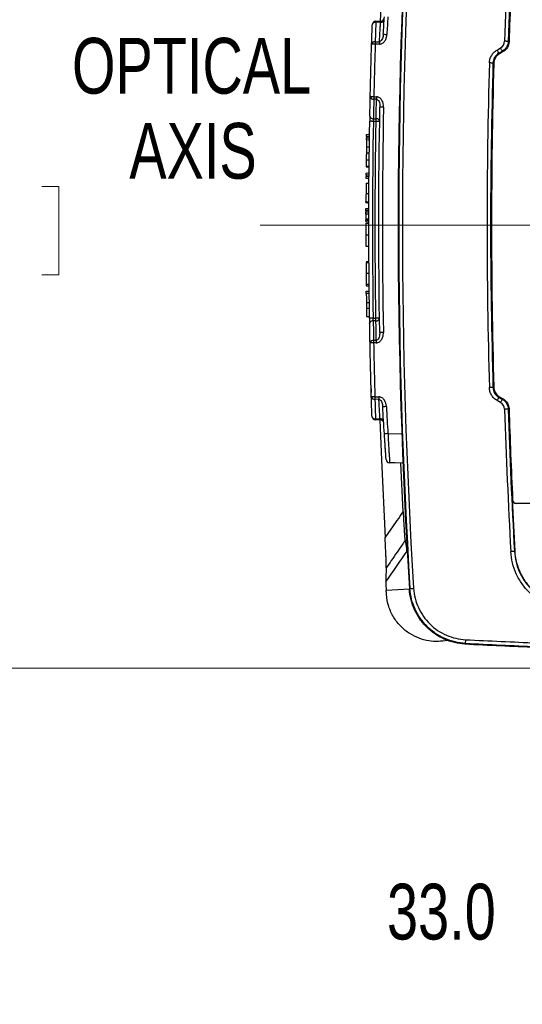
# Model space of a CAD drawing. Header units: millimetres. Extents: x 10 to 272, y 8 to 208.
# Tile 17 of 34: x 36 to 53, y 152 to 185. Entities that reach past the tile are written whole.
import ezdxf

# ---------------------------------------------------------------- set-up
doc = ezdxf.new("R2010")
doc.units = ezdxf.units.MM
doc.styles.add('SLDTEXTSTYLE3', font='TXT', dxfattribs={"width": 0.75})
doc.dimstyles.new('SLDDIMSTYLE0', dxfattribs={"dimtxt": 1.905, "dimasz": 3, "dimexe": 0, "dimexo": 0.0625, "dimgap": 0.47625, "dimtad": 0, "dimtih": 1, "dimtoh": 1, "dimdec": 1, "dimlfac": 2, "dimrnd": 1e-09, "dimzin": 12, "dimdsep": 46, "dimtxsty": 'SLDTEXTSTYLE3', "dimsah": 1, "dimcen": 0.09, "dimadec": 0, "dimazin": 3, "dimtfac": 1, "dimtdec": 1, "dimtofl": 0, "dimtmove": 0, "dimatfit": 3, "dimfxl": 1, "dimfrac": 2, "dimtolj": 1, "dimtzin": 12, "dimarcsym": 0})
doc.dimstyles.new('SLDDIMSTYLE2', dxfattribs={"dimtxt": 1.905, "dimasz": 3, "dimexe": 0, "dimexo": 0.0625, "dimgap": 0.47625, "dimtad": 0, "dimtih": 1, "dimtoh": 1, "dimdec": 1, "dimlfac": 2, "dimrnd": 1e-09, "dimzin": 4, "dimdsep": 46, "dimtxsty": 'SLDTEXTSTYLE3', "dimsah": 1, "dimcen": 0.09, "dimadec": 0, "dimazin": 1, "dimtfac": 1, "dimtdec": 1, "dimtofl": 0, "dimtmove": 0, "dimatfit": 3, "dimfxl": 1, "dimfrac": 2, "dimtolj": 1, "dimtzin": 12, "dimarcsym": 0})

# ---------------------------------------------------------------- blocks, each defined once
blk = doc.blocks.new('_D_7')
at = {"color": 7, "linetype": 'Continuous', "lineweight": 18}
for p, q in [((72.281, 193.505), (28.918, 193.505)), ((32.093, 193.505), (32.093, 180.096)), ((32.093, 179.709), (31.513, 179.709)), ((31.513, 179.709), (31.513, 176.685)), ((37.02, 179.709), (37.6, 179.709)), ((37.6, 179.709), (37.6, 176.685)), ((31.513, 176.685), (32.093, 176.685)), ((37.6, 176.685), (37.02, 176.685)), ((32.093, 163.256), (32.093, 176.298)), ((72.281, 163.256), (28.918, 163.256))]:
    blk.add_line(p, q, dxfattribs=at)
for points in [[(32.093, 193.505), (31.593, 190.505), (32.593, 190.505)], [(32.093, 163.256), (32.593, 166.256), (31.593, 166.256)]]:
    blk.add_solid(points, dxfattribs=at)
at = {"color": 7, "linetype": 'Continuous', "lineweight": 18, "char_height": 1.905, "attachment_point": 1, "style": 'SLDTEXTSTYLE3'}
for s, insert in [('60.5', (26.006, 179.141)), ('2.38', (32.093, 179.141))]:
    blk.add_mtext(s, dxfattribs=dict(at, insert=insert))
blk = doc.blocks.new('_D_8')
at = {"color": 7, "linetype": 'Continuous', "lineweight": 18}
for p, q in [((79.696, 167.611), (79.696, 151.767)), ((63.196, 158.487), (63.196, 151.767)), ((54.903, 156.455), (54.323, 156.455)), ((54.323, 156.455), (54.323, 153.43)), ((59.83, 156.455), (60.41, 156.455)), ((60.41, 156.455), (60.41, 153.43)), ((63.196, 154.942), (61.377, 154.942)), ((79.696, 154.942), (63.196, 154.942)), ((54.323, 153.43), (54.903, 153.43)), ((60.41, 153.43), (59.83, 153.43))]:
    blk.add_line(p, q, dxfattribs=at)
for points in [[(63.196, 154.942), (66.196, 154.442), (66.196, 155.442)], [(79.696, 154.942), (76.696, 155.442), (76.696, 154.442)]]:
    blk.add_solid(points, dxfattribs=at)
at = {"color": 7, "linetype": 'Continuous', "lineweight": 18, "char_height": 1.905, "attachment_point": 1, "style": 'SLDTEXTSTYLE3'}
for s, insert in [('33.0', (48.816, 155.886)), ('1.30', (54.903, 155.886))]:
    blk.add_mtext(s, dxfattribs=dict(at, insert=insert))
blk = doc.blocks.new('SW_NOTE_8')
at = {"color": 0, "linetype": 'Continuous', "lineweight": 0, "char_height": 1.905, "attachment_point": 2, "style": 'SLDTEXTSTYLE3'}
for s, insert in [('OPTICAL', (5.149, 2.456)), ('AXIS', (5.197, -0.449))]:
    blk.add_mtext(s, dxfattribs=dict(at, insert=insert))
blk = doc.blocks.new('SW_CENTERMARKSYMBOL_0')
at = {"color": 0, "linetype": 'Continuous', "lineweight": 0}
for p, q in [((0, 2.54), (0, 6.97)), ((0, 0), (0, 1.27)), ((-2.54, 0), (-18.719, 0)), ((0, 0), (-1.27, 0)), ((0, 0), (0, -1.27)), ((0, 0), (1.27, 0)), ((2.54, 0), (6.97, 0)), ((0, -2.54), (0, -18.624))]:
    blk.add_line(p, q, dxfattribs=at)

msp = doc.modelspace()

# ---------------------------------------------------------------- linework, layer by layer
at = {"color": 7, "linetype": 'Continuous', "lineweight": 25}
for p, q in [((48.597, 185.317), (48.435, 185.314)), ((48.29, 184.52), (48.29, 184.52)), ((52.577, 184.366), (52.7, 184.437)), ((52.762, 184.329), (52.64, 184.258)), ((52.789, 184.313), (52.666, 184.242)), ((48.119, 181.408), (48.118, 181.37)), ((48.202, 179.969), (48.102, 179.976)), ((48.103, 180.089), (48.103, 180.051)), ((48.097, 178.878), (48.096, 178.839)), ((48.096, 178.448), (48.196, 178.448)), ((48.096, 178.058), (48.196, 178.058)), ((48.097, 177.667), (48.197, 177.667)), ((48.113, 175.748), (48.213, 175.748)), ((48.116, 175.551), (48.216, 175.549)), ((48.344, 175.206), (48.439, 175.207)), ((48.359, 174.452), (48.45, 174.453)), ((48.45, 174.365), (48.359, 174.364)), ((52.7, 172.324), (52.577, 172.395)), ((52.64, 172.503), (52.762, 172.433)), ((52.666, 172.519), (52.789, 172.448)), ((48.425, 171.772), (48.577, 171.769)), ((48.849, 171.264), (49.32, 171.256)), ((49.368, 168.587), (49.294, 170.256)), ((53.235, 168.881), (53.218, 168.881)), ((55.196, 168.881), (53.235, 168.881)), ((49.489, 167.256), (49.489, 167.554)), ((49.506, 167.256), (49.489, 167.256)), ((49.583, 165.951), (48.791, 165.902))]:
    msp.add_line(p, q, dxfattribs=at)
at = {"color": 8, "linetype": 'Continuous', "lineweight": 25}
msp.add_line((52.379, 180.381), (52.393, 180.381), dxfattribs=at)
at = {"color": 7, "linetype": 'Continuous', "lineweight": 25, "flags": 128}
for points in [[(48.751, 189.061), (48.627, 186.392), (48.587, 185.344)], [(48.435, 185.351), (48.517, 185.352), (48.602, 185.354)], [(52.962, 184.663), (52.959, 184.663), (52.952, 184.663), (52.94, 184.663), (52.925, 184.664), (52.906, 184.664), (52.885, 184.665), (52.861, 184.666), (52.837, 184.667)], [(48.414, 184.563), (48.39, 184.564), (48.367, 184.564), (48.346, 184.565), (48.327, 184.566), (48.312, 184.566), (48.3, 184.566), (48.293, 184.567), (48.291, 184.567)], [(48.414, 184.651), (48.533, 184.652), (48.557, 184.652)], [(48.557, 184.564), (48.533, 184.564), (48.414, 184.563)], [(52.64, 184.258), (52.638, 184.261), (52.635, 184.267), (52.629, 184.277), (52.621, 184.29), (52.612, 184.307), (52.601, 184.325), (52.589, 184.345), (52.577, 184.366)], [(52.762, 184.329), (52.761, 184.331), (52.757, 184.338), (52.751, 184.348), (52.744, 184.361), (52.734, 184.378), (52.724, 184.396), (52.712, 184.416), (52.7, 184.437)], [(52.789, 184.313), (52.774, 184.322), (52.762, 184.329)], [(52.962, 184.663), (52.974, 184.656), (52.974, 184.655), (52.988, 184.647)], [(52.64, 184.258), (52.652, 184.251), (52.666, 184.242)], [(52.44, 183.923), (52.437, 183.923), (52.43, 183.923), (52.418, 183.923), (52.403, 183.924), (52.384, 183.924), (52.362, 183.925), (52.339, 183.926), (52.315, 183.926)], [(52.466, 183.907), (52.453, 183.915), (52.452, 183.916), (52.44, 183.923)], [(48.367, 182.773), (48.343, 182.773), (48.32, 182.774), (48.298, 182.774), (48.28, 182.774), (48.265, 182.775), (48.253, 182.775), (48.246, 182.775), (48.244, 182.775)], [(48.367, 182.773), (48.39, 182.772), (48.413, 182.772), (48.458, 182.772)], [(48.458, 182.684), (48.413, 182.684), (48.367, 182.684)], [(48.7, 182.418), (48.676, 182.418), (48.653, 182.419), (48.632, 182.419), (48.613, 182.419), (48.598, 182.42), (48.586, 182.42), (48.579, 182.42), (48.577, 182.42)], [(48.353, 182.019), (48.398, 182.019), (48.445, 182.018)], [(48.35, 181.931), (48.326, 181.931), (48.303, 181.931), (48.282, 181.932), (48.263, 181.932), (48.248, 181.932), (48.237, 181.933), (48.23, 181.933), (48.227, 181.933)], [(48.445, 181.93), (48.398, 181.93), (48.35, 181.931)], [(48.568, 181.928), (48.565, 181.928), (48.558, 181.928), (48.547, 181.928), (48.532, 181.928), (48.513, 181.929), (48.492, 181.929), (48.469, 181.929), (48.445, 181.93)], [(48.118, 181.37), (48.155, 181.368), (48.187, 181.365), (48.218, 181.363)], [(48.219, 181.415), (48.182, 181.413), (48.15, 181.411), (48.119, 181.408)], [(48.12, 181.483), (48.124, 181.484), (48.188, 181.488), (48.22, 181.49)], [(48.114, 181.061), (48.134, 181.061), (48.155, 181.061), (48.184, 181.061), (48.214, 181.061)], [(48.217, 181.288), (48.185, 181.291), (48.117, 181.295)], [(48.111, 180.856), (48.132, 180.855), (48.152, 180.855), (48.182, 180.855), (48.211, 180.854)], [(48.106, 180.4), (48.123, 180.399), (48.141, 180.398), (48.173, 180.396), (48.206, 180.394)], [(48.106, 180.38), (48.137, 180.378), (48.155, 180.377), (48.172, 180.375), (48.189, 180.374), (48.206, 180.373)], [(48.108, 180.622), (48.126, 180.622), (48.143, 180.622), (48.176, 180.622), (48.208, 180.622)], [(48.203, 180.096), (48.185, 180.095), (48.166, 180.094), (48.135, 180.091), (48.103, 180.089)], [(48.103, 180.051), (48.122, 180.05), (48.14, 180.048), (48.171, 180.046), (48.203, 180.044)], [(48.104, 180.164), (48.163, 180.168), (48.204, 180.171)], [(48.101, 179.814), (48.134, 179.816), (48.151, 179.818), (48.167, 179.819), (48.184, 179.82), (48.201, 179.821)], [(48.099, 179.463), (48.131, 179.463), (48.148, 179.463), (48.165, 179.463), (48.182, 179.463), (48.199, 179.463)], [(48.097, 178.953), (48.104, 178.953), (48.164, 178.957), (48.197, 178.96)], [(48.096, 178.839), (48.115, 178.838), (48.134, 178.837), (48.165, 178.835), (48.196, 178.832)], [(48.196, 178.758), (48.164, 178.76), (48.104, 178.764), (48.096, 178.765)], [(48.197, 178.885), (48.159, 178.882), (48.128, 178.88), (48.104, 178.878), (48.097, 178.878)], [(48.096, 178.605), (48.121, 178.605), (48.146, 178.605), (48.171, 178.605), (48.196, 178.605)], [(48.1, 177.108), (48.125, 177.11), (48.15, 177.112), (48.175, 177.114), (48.2, 177.115)], [(48.103, 176.741), (48.136, 176.741), (48.152, 176.741), (48.169, 176.741), (48.186, 176.741), (48.203, 176.741)], [(48.107, 176.315), (48.123, 176.314), (48.14, 176.312), (48.173, 176.31), (48.207, 176.308)], [(48.109, 176.126), (48.163, 176.13), (48.208, 176.133)], [(48.209, 176.058), (48.172, 176.055), (48.141, 176.053), (48.109, 176.051)], [(48.12, 175.265), (48.145, 175.263), (48.17, 175.261), (48.195, 175.26), (48.22, 175.258)], [(48.344, 175.206), (48.32, 175.206), (48.297, 175.205), (48.275, 175.205), (48.257, 175.205), (48.242, 175.204), (48.23, 175.204), (48.223, 175.204), (48.221, 175.204)], [(48.439, 175.118), (48.392, 175.118), (48.347, 175.118)], [(48.562, 175.209), (48.559, 175.209), (48.552, 175.208), (48.541, 175.208), (48.526, 175.208), (48.507, 175.208), (48.486, 175.207), (48.463, 175.207), (48.439, 175.207)], [(48.693, 174.718), (48.669, 174.718), (48.646, 174.717), (48.624, 174.717), (48.606, 174.717), (48.591, 174.716), (48.579, 174.716), (48.572, 174.716), (48.57, 174.716)], [(48.359, 174.364), (48.335, 174.363), (48.312, 174.363), (48.291, 174.363), (48.272, 174.362), (48.257, 174.362), (48.245, 174.362), (48.238, 174.362), (48.236, 174.361)], [(52.44, 172.839), (52.437, 172.839), (52.43, 172.838), (52.418, 172.838), (52.403, 172.838), (52.384, 172.837), (52.362, 172.837), (52.339, 172.836), (52.315, 172.835)], [(52.44, 172.839), (52.452, 172.846), (52.452, 172.846), (52.466, 172.854)], [(48.404, 172.523), (48.38, 172.523), (48.357, 172.522), (48.336, 172.521), (48.317, 172.521), (48.302, 172.52), (48.291, 172.52), (48.284, 172.52), (48.281, 172.52)], [(48.404, 172.523), (48.42, 172.523), (48.48, 172.523), (48.539, 172.522)], [(48.539, 172.434), (48.42, 172.435), (48.404, 172.435)], [(52.64, 172.503), (52.638, 172.501), (52.635, 172.495), (52.629, 172.484), (52.621, 172.471), (52.612, 172.455), (52.601, 172.436), (52.589, 172.416), (52.577, 172.395)], [(52.666, 172.519), (52.652, 172.511), (52.64, 172.503)], [(52.762, 172.433), (52.761, 172.43), (52.757, 172.424), (52.751, 172.414), (52.744, 172.4), (52.734, 172.384), (52.724, 172.365), (52.712, 172.345), (52.7, 172.324)], [(52.762, 172.433), (52.774, 172.44), (52.789, 172.448)], [(52.962, 172.099), (52.959, 172.099), (52.952, 172.099), (52.94, 172.098), (52.925, 172.098), (52.906, 172.097), (52.885, 172.096), (52.861, 172.096), (52.837, 172.095)], [(52.988, 172.115), (52.975, 172.106), (52.974, 172.106), (52.962, 172.099)], [(48.582, 171.733), (48.502, 171.734), (48.425, 171.736)], [(48.576, 171.739), (48.627, 170.369), (48.751, 167.701)], [(49.341, 170.256), (49.095, 170.26), (48.908, 170.264)], [(53.093, 169), (53.097, 169), (53.11, 169)], [(53.174, 167.243), (53.171, 167.243), (53.164, 167.243), (53.152, 167.242), (53.136, 167.241), (53.118, 167.24), (53.096, 167.239), (53.073, 167.238), (53.049, 167.236)], [(53.174, 167.243), (53.177, 167.246), (53.182, 167.252)], [(49.583, 165.951), (49.593, 165.961), (49.602, 165.971)], [(49.602, 165.971), (49.605, 165.971), (49.612, 165.972), (49.624, 165.972), (49.64, 165.973), (49.658, 165.974), (49.68, 165.976), (49.703, 165.977), (49.727, 165.979)], [(51.502, 164.098), (51.502, 164.1), (51.503, 164.108), (51.503, 164.119), (51.504, 164.135), (51.505, 164.154), (51.506, 164.175), (51.507, 164.198), (51.508, 164.222)], [(51.502, 164.098), (51.493, 164.088), (51.482, 164.078)]]:
    msp.add_lwpolyline(points, dxfattribs=at)
at = {"color": 7, "linetype": 'Continuous', "lineweight": 25}
for centre, radius, start, end in [((249.196, 178.381), 200, 176.43675, 183.56325), ((249.196, 178.381), 199.979, 176.44218, 183.55782), ((249.196, 178.381), 199.854, 176.44218, 183.55782), ((252.89, 178.381), 200.152, 176.80811, 178.20032), ((252.89, 178.381), 200.027, 176.80811, 178.20032), ((252.89, 178.381), 200, 177.31159, 178.20456), ((48.438, 185.226), 0.125, 91, 178.0472), ((49.182, 185.333), 0.747, 178.598, 181.402), ((48.614, 185.425), 0.109, 261.0132, 345.6546), ((48.599, 185.479), 0.125, 271, 356.3744), ((48.42, 185.206), 0.11, 81.7902, 167.0972), ((52.738, 252.756), 67.971, 266.58568, 266.68921), ((48.398, 184.542), 0.11, 81.8787, 167.26), ((53.76, 184.607), 5.346, 179.5265, 180.4735), ((53.903, 184.608), 5.346, 179.5265, 180.4735), ((252.89, 178.381), 200.652, 178.41628, 181.58372), ((252.89, 178.381), 200.527, 178.41628, 181.58372), ((252.89, 178.381), 200.5, 178.42055, 181.57945), ((48.354, 182.795), 0.111, 190.1509, 276.7135), ((53.717, 182.728), 5.35, 179.5266, 180.4734), ((53.832, 182.728), 5.375, 179.5288, 180.4712), ((48.34, 182.13), 0.111, 190.3134, 276.8015), ((48.458, 181.908), 0.111, 10.3583, 96.8264), ((43.096, 181.974), 5.349, 359.5266, 0.4734), ((48.333, 175.007), 0.111, 83.1478, 169.5957), ((48.452, 175.229), 0.111, 263.1234, 349.5504), ((43.065, 175.162), 5.374, 359.5288, 0.4712), ((48.346, 174.342), 0.111, 83.2367, 169.758), ((53.733, 174.408), 5.374, 179.5288, 180.4712), ((53.825, 174.409), 5.374, 179.5288, 180.4712), ((48.389, 172.544), 0.11, 192.6601, 278.0783), ((53.75, 172.479), 5.346, 179.5265, 180.4735), ((53.91, 172.478), 5.371, 179.5286, 180.4714), ((52.757, 100.091), 72.205, 93.1465, 93.24396), ((252.89, 178.381), 200.152, 181.79968, 183.19189), ((252.89, 178.381), 200.027, 181.79968, 183.19189), ((252.89, 178.381), 200, 181.79544, 182.68841), ((48.409, 171.881), 0.11, 192.8233, 278.1664), ((48.427, 171.86), 0.125, 181.8601, 269), ((49.17, 171.754), 0.746, 178.5958, 181.4042), ((48.594, 171.662), 0.109, 14.1989, 98.9092), ((48.579, 171.608), 0.125, 3.4594, 89), ((52.783, 109.009), 62.38, 93.61565, 93.72846), ((48.91, 170.389), 0.125, 184.0922, 269), ((252.89, 178.381), 200.017, 182.68817, 183.18945), ((249.872, 206.897), 204.25, 191.08987, 191.16803), ((249.196, 178.381), 200.793, 183.47943, 183.56317), ((75.446, 663.253), 499.604, 267.25373, 267.53157), ((75.446, 663.253), 499.75, 267.25157, 267.53025), ((75.446, 663.253), 499.729, 267.25373, 267.53157)]:
    msp.add_arc(centre, radius, start, end, dxfattribs=at)
for points in [[(48.602, 185.354), (48.602, 185.354), (48.6, 185.34), (48.597, 185.317)], [(48.69, 184.906), (48.701, 185.106), (48.714, 185.306), (48.726, 185.505)], [(48.849, 185.498), (48.836, 185.298), (48.824, 185.098), (48.812, 184.899)], [(52.7, 184.437), (52.781, 184.484), (52.834, 184.573), (52.837, 184.667)], [(48.57, 174.716), (48.523, 177.284), (48.525, 179.852), (48.577, 182.42)], [(48.7, 182.418), (48.648, 179.852), (48.646, 177.285), (48.693, 174.718)], [(48.231, 182.11), (48.23, 182.063), (48.228, 181.999), (48.227, 181.933)], [(48.35, 181.931), (48.351, 181.964), (48.352, 181.996), (48.353, 182.019)], [(48.221, 175.204), (48.186, 177.447), (48.188, 179.69), (48.227, 181.933)], [(48.35, 181.931), (48.31, 179.689), (48.308, 177.447), (48.344, 175.206)], [(48.439, 175.207), (48.403, 177.448), (48.405, 179.689), (48.445, 181.93)], [(52.379, 176.381), (52.365, 177.714), (52.365, 179.047), (52.379, 180.381)], [(52.392, 180.381), (52.379, 179.047), (52.379, 177.714), (52.392, 176.381)], [(48.096, 178.605), (48.096, 178.592), (48.096, 178.578), (48.096, 178.565)], [(48.221, 175.204), (48.222, 175.138), (48.223, 175.074), (48.224, 175.027)], [(48.347, 175.118), (48.346, 175.141), (48.345, 175.173), (48.344, 175.206)], [(52.837, 172.095), (52.834, 172.189), (52.781, 172.277), (52.7, 172.324)], [(48.726, 171.256), (48.707, 171.564), (48.688, 171.872), (48.671, 172.18)], [(48.794, 172.187), (48.811, 171.879), (48.829, 171.572), (48.849, 171.264)], [(48.577, 171.769), (48.58, 171.746), (48.582, 171.733), (48.582, 171.733)], [(48.773, 166.195), (49.017, 166.547), (49.261, 166.899), (49.506, 167.253)], [(48.792, 166.678), (48.786, 166.517), (48.779, 166.356), (48.773, 166.195)], [(48.799, 165.774), (48.797, 165.817), (48.794, 165.859), (48.791, 165.902)]]:
    msp.add_open_spline(points, degree=3, dxfattribs=at)
for points, knots in [([(48.291, 184.567), (48.293, 184.62), (48.294, 184.674), (48.296, 184.727), (48.298, 184.793), (48.3, 184.859), (48.302, 184.926), (48.305, 184.992), (48.307, 185.058), (48.309, 185.124), (48.31, 185.159), (48.311, 185.195), (48.313, 185.23)], [0, 0, 0, 0, 0.000454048, 0.000454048, 0.000454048, 0.001015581, 0.001015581, 0.001015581, 0.001577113, 0.001577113, 0.001577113, 0.001876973, 0.001876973, 0.001876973, 0.001876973]), ([(48.435, 185.314), (48.434, 185.279), (48.433, 185.244), (48.432, 185.208), (48.43, 185.142), (48.427, 185.076), (48.425, 185.01), (48.423, 184.944), (48.421, 184.878), (48.419, 184.812), (48.417, 184.758), (48.416, 184.705), (48.414, 184.651)], [0, 0, 0, 0, 0.000299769, 0.000299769, 0.000299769, 0.000861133, 0.000861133, 0.000861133, 0.001422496, 0.001422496, 0.001422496, 0.001876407, 0.001876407, 0.001876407, 0.001876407]), ([(48.557, 184.652), (48.559, 184.689), (48.562, 184.726), (48.564, 184.763), (48.567, 184.829), (48.571, 184.895), (48.575, 184.961), (48.579, 185.027), (48.583, 185.093), (48.587, 185.159), (48.59, 185.212), (48.594, 185.265), (48.597, 185.317)], [0, 0, 0, 0, 0.000312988, 0.000312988, 0.000312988, 0.000874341, 0.000874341, 0.000874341, 0.001435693, 0.001435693, 0.001435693, 0.001882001, 0.001882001, 0.001882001, 0.001882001]), ([(48.69, 184.906), (48.687, 184.856), (48.678, 184.806), (48.65, 184.735), (48.639, 184.712), (48.615, 184.682), (48.605, 184.672), (48.584, 184.658), (48.571, 184.653), (48.557, 184.652)], [0, 0, 0, 0, 0.5, 0.5, 0.75, 0.75, 0.875, 0.875, 1, 1, 1, 1]), ([(48.557, 184.564), (48.596, 184.564), (48.634, 184.578), (48.698, 184.621), (48.724, 184.65), (48.766, 184.714), (48.782, 184.75), (48.804, 184.823), (48.81, 184.86), (48.812, 184.899)], [0, 0, 0, 0, 0.25, 0.25, 0.5, 0.5, 0.75, 0.75, 1, 1, 1, 1]), ([(48.244, 182.775), (48.25, 183.073), (48.258, 183.37), (48.265, 183.668), (48.273, 183.967), (48.282, 184.267), (48.291, 184.567)], [0, 0, 0, 0, 0.001785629, 0.001785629, 0.001785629, 0.003584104, 0.003584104, 0.003584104, 0.003584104]), ([(48.414, 184.563), (48.405, 184.263), (48.396, 183.964), (48.388, 183.665), (48.38, 183.367), (48.373, 183.07), (48.367, 182.773)], [0, 0, 0, 0, 0.001797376, 0.001797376, 0.001797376, 0.003581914, 0.003581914, 0.003581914, 0.003581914]), ([(52.315, 183.926), (52.316, 183.971), (52.323, 184.015), (52.348, 184.101), (52.366, 184.142), (52.412, 184.219), (52.44, 184.254), (52.503, 184.317), (52.538, 184.344), (52.577, 184.366)], [0, 0, 0, 0, 0.25, 0.25, 0.5, 0.5, 0.75, 0.75, 1, 1, 1, 1]), ([(52.962, 184.663), (52.96, 184.594), (52.94, 184.528), (52.871, 184.412), (52.822, 184.363), (52.762, 184.329)], [0, 0, 0, 0, 0.5, 0.5, 1, 1, 1, 1]), ([(52.988, 184.647), (52.986, 184.579), (52.966, 184.512), (52.897, 184.396), (52.848, 184.347), (52.789, 184.313)], [0, 0, 0, 0, 0.5, 0.5, 1, 1, 1, 1]), ([(52.64, 184.258), (52.58, 184.224), (52.531, 184.175), (52.462, 184.058), (52.442, 183.991), (52.44, 183.923)], [0, 0, 0, 0, 0.5, 0.5, 1, 1, 1, 1]), ([(52.666, 184.242), (52.607, 184.208), (52.557, 184.159), (52.488, 184.043), (52.468, 183.976), (52.466, 183.907)], [0, 0, 0, 0, 0.5, 0.5, 1, 1, 1, 1]), ([(48.231, 182.11), (48.232, 182.201), (48.234, 182.293), (48.236, 182.385), (48.238, 182.49), (48.24, 182.594), (48.242, 182.699), (48.243, 182.724), (48.243, 182.75), (48.244, 182.775)], [0, 0, 0, 0, 0.000779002, 0.000779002, 0.000779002, 0.001666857, 0.001666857, 0.001666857, 0.001882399, 0.001882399, 0.001882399, 0.001882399]), ([(48.367, 182.684), (48.366, 182.632), (48.364, 182.58), (48.363, 182.527), (48.362, 182.45), (48.36, 182.372), (48.359, 182.294), (48.357, 182.202), (48.355, 182.111), (48.353, 182.019)], [0, 0, 0, 0, 0.000443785, 0.000443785, 0.000443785, 0.00110306, 0.00110306, 0.00110306, 0.001881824, 0.001881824, 0.001881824, 0.001881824]), ([(48.445, 182.018), (48.446, 182.071), (48.447, 182.123), (48.448, 182.175), (48.449, 182.253), (48.451, 182.331), (48.452, 182.408), (48.454, 182.487), (48.455, 182.565), (48.457, 182.644), (48.457, 182.657), (48.458, 182.67), (48.458, 182.684)], [0, 0, 0, 0, 0.000443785, 0.000443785, 0.000443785, 0.001103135, 0.001103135, 0.001103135, 0.001768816, 0.001768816, 0.001768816, 0.001881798, 0.001881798, 0.001881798, 0.001881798]), ([(48.7, 182.418), (48.701, 182.497), (48.685, 182.577), (48.626, 182.68), (48.601, 182.711), (48.536, 182.757), (48.498, 182.772), (48.458, 182.772)], [0, 0, 0, 0, 0.5, 0.5, 0.75, 0.75, 1, 1, 1, 1]), ([(48.458, 182.684), (48.472, 182.684), (48.485, 182.679), (48.507, 182.663), (48.516, 182.653), (48.539, 182.622), (48.55, 182.597), (48.573, 182.523), (48.578, 182.472), (48.577, 182.42)], [0, 0, 0, 0, 0.125, 0.125, 0.25, 0.25, 0.5, 0.5, 1, 1, 1, 1]), ([(48.117, 181.295), (48.117, 181.295), (48.117, 181.297), (48.117, 181.3), (48.117, 181.302), (48.117, 181.307), (48.117, 181.312), (48.117, 181.317), (48.117, 181.323), (48.118, 181.331), (48.118, 181.338), (48.118, 181.346), (48.118, 181.354), (48.118, 181.359), (48.118, 181.365), (48.118, 181.37)], [0, 0, 0, 0, 0.000050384, 0.000050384, 0.000050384, 0.000100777, 0.000100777, 0.000100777, 0.0001510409, 0.0001510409, 0.0001510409, 0.0002012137, 0.0002012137, 0.0002012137, 0.0002339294, 0.0002339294, 0.0002339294, 0.0002339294]), ([(48.119, 181.408), (48.119, 181.417), (48.119, 181.425), (48.119, 181.433), (48.119, 181.441), (48.119, 181.449), (48.119, 181.455), (48.12, 181.462), (48.12, 181.468), (48.12, 181.472), (48.12, 181.476), (48.12, 181.48), (48.12, 181.481), (48.12, 181.483), (48.12, 181.483), (48.12, 181.483)], [0, 0, 0, 0, 0.0000503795, 0.0000503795, 0.0000503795, 0.0001007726, 0.0001007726, 0.0001007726, 0.0001509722, 0.0001509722, 0.0001509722, 0.0002010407, 0.0002010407, 0.0002010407, 0.0002337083, 0.0002337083, 0.0002337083, 0.0002337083]), ([(48.114, 181.061), (48.113, 181.04), (48.113, 181.019), (48.113, 180.978), (48.112, 180.958), (48.112, 180.922), (48.112, 180.905), (48.111, 180.878), (48.111, 180.867), (48.111, 180.856)], [0, 0, 0, 0, 0.25, 0.25, 0.5, 0.5, 0.75, 0.75, 1, 1, 1, 1]), ([(48.117, 181.295), (48.117, 181.28), (48.117, 181.266), (48.116, 181.232), (48.116, 181.213), (48.115, 181.173), (48.115, 181.151), (48.114, 181.107), (48.114, 181.084), (48.114, 181.061)], [0, 0, 0, 0, 0.25, 0.25, 0.5, 0.5, 0.75, 0.75, 1, 1, 1, 1]), ([(48.111, 180.856), (48.111, 180.84), (48.111, 180.825), (48.11, 180.791), (48.11, 180.772), (48.11, 180.733), (48.109, 180.711), (48.109, 180.668), (48.109, 180.645), (48.108, 180.622)], [0, 0, 0, 0, 0.25, 0.25, 0.5, 0.5, 0.75, 0.75, 1, 1, 1, 1]), ([(52.379, 180.381), (52.38, 180.479), (52.381, 180.577), (52.384, 180.681), (52.385, 180.709), (52.387, 180.746), (52.388, 180.756), (52.39, 180.756), (52.391, 180.746), (52.392, 180.709), (52.392, 180.681), (52.393, 180.577), (52.393, 180.48), (52.392, 180.381)], [0, 0, 0, 0, 0.25, 0.25, 0.375, 0.375, 0.5, 0.5, 0.625, 0.625, 0.75, 0.75, 1, 1, 1, 1]), ([(48.108, 180.622), (48.108, 180.599), (48.108, 180.577), (48.107, 180.532), (48.107, 180.51), (48.107, 180.47), (48.107, 180.452), (48.106, 180.422), (48.106, 180.41), (48.106, 180.4)], [0, 0, 0, 0, 0.25, 0.25, 0.5, 0.5, 0.75, 0.75, 1, 1, 1, 1]), ([(48.106, 180.4), (48.106, 180.395), (48.106, 180.391), (48.106, 180.388), (48.106, 180.385), (48.106, 180.384), (48.106, 180.382), (48.106, 180.381), (48.106, 180.38), (48.106, 180.38)], [0, 0, 0, 0, 0.0000911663, 0.0000911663, 0.0000911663, 0.0001818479, 0.0001818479, 0.0001818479, 0.0003144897, 0.0003144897, 0.0003144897, 0.0003144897]), ([(48.102, 179.976), (48.102, 179.976), (48.102, 179.978), (48.102, 179.98), (48.102, 179.983), (48.102, 179.987), (48.102, 179.993), (48.102, 179.998), (48.102, 180.004), (48.103, 180.011), (48.103, 180.018), (48.103, 180.026), (48.103, 180.035), (48.103, 180.04), (48.103, 180.045), (48.103, 180.051)], [0, 0, 0, 0, 0.0000503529, 0.0000503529, 0.0000503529, 0.0001007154, 0.0001007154, 0.0001007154, 0.0001509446, 0.0001509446, 0.0001509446, 0.0002010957, 0.0002010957, 0.0002010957, 0.0002338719, 0.0002338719, 0.0002338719, 0.0002338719]), ([(48.103, 180.089), (48.103, 180.098), (48.103, 180.106), (48.103, 180.114), (48.103, 180.122), (48.104, 180.13), (48.104, 180.136), (48.104, 180.143), (48.104, 180.148), (48.104, 180.153), (48.104, 180.157), (48.104, 180.16), (48.104, 180.162), (48.104, 180.164), (48.104, 180.164), (48.104, 180.164)], [0, 0, 0, 0, 0.0000503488, 0.0000503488, 0.0000503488, 0.0001007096, 0.0001007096, 0.0001007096, 0.0001509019, 0.0001509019, 0.0001509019, 0.0002009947, 0.0002009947, 0.0002009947, 0.0002337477, 0.0002337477, 0.0002337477, 0.0002337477]), ([(48.101, 179.814), (48.101, 179.813), (48.101, 179.809), (48.101, 179.783), (48.101, 179.76), (48.1, 179.696), (48.1, 179.655), (48.1, 179.586), (48.099, 179.562), (48.099, 179.513), (48.099, 179.488), (48.099, 179.463)], [0, 0, 0, 0, 0.25, 0.25, 0.5, 0.5, 0.75, 0.75, 0.875, 0.875, 1, 1, 1, 1]), ([(48.099, 179.463), (48.099, 179.41), (48.098, 179.357), (48.098, 179.26), (48.098, 179.218), (48.098, 179.189)], [0, 0, 0, 0, 0.5, 0.5, 1, 1, 1, 1]), ([(48.097, 179.177), (48.097, 179.177), (48.097, 179.177), (48.097, 179.179), (48.098, 179.183), (48.098, 179.187), (48.098, 179.189)], [0, 0, 0, 0, 0.137036, 0.429836, 0.711042, 1, 1, 1, 1]), ([(48.097, 179.177), (48.102, 179.177), (48.135, 179.173), (48.168, 179.169), (48.197, 179.166)], [0, 0, 0, 0, 0.134093, 1, 1, 1, 1]), ([(48.097, 179.157), (48.097, 179.157), (48.097, 179.157), (48.097, 179.164), (48.097, 179.174), (48.097, 179.177)], [0, 0, 0, 0, 0.266788, 0.71877, 1, 1, 1, 1]), ([(48.097, 179.156), (48.102, 179.156), (48.135, 179.152), (48.168, 179.149), (48.197, 179.146)], [0, 0, 0, 0, 0.132031, 1, 1, 1, 1]), ([(48.097, 178.878), (48.097, 178.886), (48.097, 178.895), (48.097, 178.903), (48.097, 178.911), (48.097, 178.918), (48.097, 178.925), (48.097, 178.931), (48.097, 178.937), (48.097, 178.941), (48.097, 178.946), (48.097, 178.949), (48.097, 178.951), (48.097, 178.952), (48.097, 178.953), (48.097, 178.953)], [0, 0, 0, 0, 0.000050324, 0.000050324, 0.000050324, 0.0001006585, 0.0001006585, 0.0001006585, 0.0001508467, 0.0001508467, 0.0001508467, 0.0002009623, 0.0002009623, 0.0002009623, 0.0002337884, 0.0002337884, 0.0002337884, 0.0002337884]), ([(48.098, 179.189), (48.117, 179.187), (48.136, 179.184), (48.156, 179.182), (48.17, 179.18), (48.184, 179.178), (48.197, 179.176)], [0, 0, 0, 0, 0.0001179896, 0.0001179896, 0.0001179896, 0.0002023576, 0.0002023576, 0.0002023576, 0.0002023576]), ([(48.096, 178.765), (48.096, 178.765), (48.096, 178.766), (48.096, 178.769), (48.096, 178.772), (48.096, 178.776), (48.096, 178.781), (48.096, 178.786), (48.096, 178.793), (48.096, 178.8), (48.096, 178.807), (48.096, 178.815), (48.096, 178.823), (48.096, 178.828), (48.096, 178.834), (48.096, 178.839)], [0, 0, 0, 0, 0.0000503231, 0.0000503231, 0.0000503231, 0.0001006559, 0.0001006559, 0.0001006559, 0.0001508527, 0.0001508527, 0.0001508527, 0.0002009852, 0.0002009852, 0.0002009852, 0.0002338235, 0.0002338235, 0.0002338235, 0.0002338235]), ([(48.096, 178.765), (48.096, 178.746), (48.096, 178.728), (48.096, 178.692), (48.096, 178.677), (48.096, 178.643), (48.096, 178.624), (48.096, 178.605)], [0, 0, 0, 0, 0.5, 0.5, 0.75, 0.75, 1, 1, 1, 1]), ([(48.096, 178.565), (48.103, 178.564), (48.11, 178.563), (48.116, 178.562), (48.121, 178.561), (48.126, 178.561), (48.13, 178.56), (48.13, 178.56), (48.13, 178.56), (48.13, 178.56)], [0, 0, 0, 0, 0.00004125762, 0.00004125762, 0.00004125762, 0.00006900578, 0.00006900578, 0.00006900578, 0.00006906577, 0.00006906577, 0.00006906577, 0.00006906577]), ([(48.096, 178.509), (48.096, 178.509), (48.096, 178.508), (48.096, 178.514), (48.096, 178.528), (48.096, 178.547), (48.096, 178.56), (48.096, 178.565)], [0, 0, 0, 0, 0.0724101, 0.3261617, 0.5792496, 0.8320501, 1, 1, 1, 1]), ([(48.096, 178.508), (48.104, 178.507), (48.137, 178.505), (48.171, 178.502), (48.196, 178.5)], [0, 0, 0, 0, 0.248669, 1, 1, 1, 1]), ([(48.096, 178.448), (48.096, 178.448), (48.096, 178.447), (48.096, 178.447), (48.096, 178.447), (48.096, 178.446), (48.096, 178.446), (48.096, 178.446), (48.096, 178.446), (48.096, 178.446), (48.096, 178.445), (48.096, 178.443), (48.096, 178.442), (48.096, 178.439), (48.096, 178.436), (48.096, 178.428), (48.096, 178.424), (48.096, 178.414), (48.096, 178.409), (48.096, 178.401), (48.096, 178.398), (48.096, 178.392), (48.096, 178.388), (48.096, 178.377), (48.096, 178.371), (48.096, 178.359), (48.096, 178.355), (48.096, 178.349), (48.096, 178.347), (48.096, 178.342), (48.096, 178.34), (48.096, 178.32), (48.096, 178.301), (48.096, 178.268), (48.096, 178.257), (48.096, 178.24), (48.096, 178.234), (48.096, 178.221), (48.096, 178.215), (48.096, 178.197), (48.096, 178.184), (48.096, 178.166), (48.096, 178.16), (48.096, 178.15), (48.096, 178.147), (48.096, 178.141), (48.096, 178.137), (48.096, 178.113), (48.096, 178.087), (48.096, 178.058)], [0, 0, 0, 0, 0.03125, 0.03125, 0.046875, 0.046875, 0.054688, 0.054688, 0.0625, 0.0625, 0.09375, 0.09375, 0.125, 0.125, 0.1875, 0.1875, 0.25, 0.25, 0.3125, 0.3125, 0.34375, 0.34375, 0.375, 0.375, 0.4375, 0.4375, 0.46875, 0.46875, 0.484375, 0.484375, 0.5, 0.5, 0.625, 0.625, 0.6875, 0.6875, 0.71875, 0.71875, 0.75, 0.75, 0.8125, 0.8125, 0.84375, 0.84375, 0.859375, 0.859375, 0.875, 0.875, 1, 1, 1, 1]), ([(48.13, 178.56), (48.13, 178.56), (48.13, 178.56), (48.13, 178.56), (48.136, 178.559), (48.143, 178.558), (48.149, 178.557), (48.165, 178.555), (48.18, 178.553), (48.196, 178.551)], [-0.00000006, -0.00000006, -0.00000006, -0.00000006, 0, 0, 0, 0.0000380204, 0.0000380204, 0.0000380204, 0.0001329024, 0.0001329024, 0.0001329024, 0.0001329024]), ([(48.096, 178.058), (48.096, 178.05), (48.096, 178.042), (48.096, 178.032), (48.096, 178.029), (48.096, 178.025), (48.096, 178.024), (48.096, 178.021), (48.096, 178.021), (48.096, 178.007), (48.096, 177.994), (48.096, 177.954), (48.096, 177.929), (48.097, 177.881), (48.097, 177.859), (48.097, 177.816), (48.097, 177.795), (48.097, 177.758), (48.097, 177.742), (48.097, 177.721), (48.097, 177.714), (48.097, 177.706), (48.097, 177.703), (48.097, 177.698), (48.097, 177.695), (48.097, 177.689), (48.097, 177.685), (48.097, 177.678), (48.097, 177.675), (48.097, 177.672), (48.097, 177.671), (48.097, 177.67), (48.097, 177.67), (48.097, 177.669), (48.097, 177.669), (48.097, 177.669), (48.097, 177.668), (48.097, 177.668), (48.097, 177.667), (48.097, 177.667)], [0, 0, 0, 0, 0.03125, 0.03125, 0.046875, 0.046875, 0.054688, 0.054688, 0.0625, 0.0625, 0.125, 0.125, 0.25, 0.25, 0.375, 0.375, 0.5, 0.5, 0.625, 0.625, 0.6875, 0.6875, 0.71875, 0.71875, 0.75, 0.75, 0.8125, 0.8125, 0.875, 0.875, 0.90625, 0.90625, 0.921875, 0.921875, 0.929688, 0.929688, 0.9375, 0.9375, 1, 1, 1, 1]), ([(48.2, 177.141), (48.194, 177.141), (48.161, 177.138), (48.128, 177.135), (48.1, 177.132)], [0, 0, 0, 0, 0.161658, 1, 1, 1, 1]), ([(48.1, 177.108), (48.1, 177.108), (48.1, 177.106), (48.1, 177.095), (48.1, 177.087), (48.1, 177.056), (48.1, 177.027), (48.101, 176.954), (48.101, 176.913), (48.102, 176.829), (48.102, 176.785), (48.103, 176.741)], [0, 0, 0, 0, 0.125, 0.125, 0.25, 0.25, 0.5, 0.5, 0.75, 0.75, 1, 1, 1, 1]), ([(48.101, 176.92), (48.101, 176.92), (48.101, 176.918), (48.101, 176.906), (48.101, 176.897), (48.101, 176.887)], [0, 0, 0, 0, 0.5, 0.5, 1, 1, 1, 1]), ([(48.103, 176.741), (48.103, 176.704), (48.103, 176.666), (48.104, 176.592), (48.104, 176.555), (48.105, 176.487), (48.105, 176.456), (48.106, 176.405), (48.106, 176.385), (48.106, 176.373)], [0, 0, 0, 0, 0.25, 0.25, 0.5, 0.5, 0.75, 0.75, 1, 1, 1, 1]), ([(48.106, 176.373), (48.125, 176.371), (48.143, 176.369), (48.162, 176.367), (48.177, 176.365), (48.191, 176.364), (48.206, 176.363)], [0, 0, 0, 0, 0.0001134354, 0.0001134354, 0.0001134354, 0.0002021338, 0.0002021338, 0.0002021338, 0.0002021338]), ([(48.106, 176.37), (48.106, 176.37), (48.106, 176.369), (48.106, 176.372), (48.106, 176.373)], [0, 0, 0, 0, 0.547172, 1, 1, 1, 1]), ([(48.106, 176.369), (48.11, 176.368), (48.143, 176.365), (48.177, 176.362), (48.206, 176.359)], [0, 0, 0, 0, 0.120265, 1, 1, 1, 1]), ([(48.106, 176.369), (48.106, 176.362), (48.106, 176.349), (48.106, 176.336), (48.106, 176.326), (48.106, 176.32), (48.107, 176.315), (48.107, 176.315), (48.107, 176.315)], [0, 0, 0, 0, 0.171246, 0.32903, 0.486802, 0.653232, 0.825952, 1, 1, 1, 1]), ([(52.392, 176.381), (52.392, 176.331), (52.393, 176.282), (52.393, 176.191), (52.393, 176.15), (52.392, 176.046), (52.391, 176.005), (52.388, 176.005), (52.387, 176.015), (52.385, 176.053), (52.384, 176.08), (52.381, 176.185), (52.38, 176.281), (52.379, 176.381)], [0, 0, 0, 0, 0.125, 0.125, 0.25, 0.25, 0.5, 0.5, 0.625, 0.625, 0.75, 0.75, 1, 1, 1, 1]), ([(48.109, 176.051), (48.109, 176.059), (48.109, 176.068), (48.109, 176.076), (48.109, 176.084), (48.109, 176.091), (48.109, 176.098), (48.109, 176.104), (48.109, 176.11), (48.109, 176.114), (48.109, 176.119), (48.109, 176.122), (48.109, 176.124), (48.109, 176.125), (48.109, 176.126), (48.109, 176.126)], [0, 0, 0, 0, 0.0000502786, 0.0000502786, 0.0000502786, 0.0001005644, 0.0001005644, 0.0001005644, 0.0001507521, 0.0001507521, 0.0001507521, 0.0002009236, 0.0002009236, 0.0002009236, 0.0002338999, 0.0002338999, 0.0002338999, 0.0002338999]), ([(48.109, 176.051), (48.11, 176.031), (48.11, 176.012), (48.11, 175.993), (48.111, 175.952), (48.111, 175.911), (48.112, 175.87), (48.112, 175.829), (48.113, 175.788), (48.113, 175.748)], [0.0001496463, 0.0001496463, 0.0001496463, 0.0001496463, 0.0002661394, 0.0002661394, 0.0002661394, 0.0005112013, 0.0005112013, 0.0005112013, 0.0007562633, 0.0007562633, 0.0007562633, 0.0007562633]), ([(48.113, 175.748), (48.113, 175.726), (48.114, 175.704), (48.114, 175.682), (48.114, 175.66), (48.115, 175.638), (48.115, 175.616), (48.115, 175.594), (48.116, 175.572), (48.116, 175.551)], [0, 0, 0, 0, 0.0001313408, 0.0001313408, 0.0001313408, 0.0002633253, 0.0002633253, 0.0002633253, 0.0003968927, 0.0003968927, 0.0003968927, 0.0003968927]), ([(48.116, 175.551), (48.116, 175.526), (48.117, 175.502), (48.117, 175.456), (48.117, 175.435), (48.118, 175.377), (48.119, 175.346), (48.12, 175.3), (48.12, 175.285), (48.12, 175.268), (48.12, 175.265), (48.12, 175.265)], [0, 0, 0, 0, 0.125, 0.125, 0.25, 0.25, 0.5, 0.5, 0.75, 0.75, 1, 1, 1, 1]), ([(48.236, 174.361), (48.234, 174.454), (48.232, 174.546), (48.231, 174.638), (48.229, 174.742), (48.227, 174.846), (48.225, 174.95), (48.225, 174.976), (48.224, 175.001), (48.224, 175.027)], [0, 0, 0, 0, 0.000782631, 0.000782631, 0.000782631, 0.001663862, 0.001663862, 0.001663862, 0.001882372, 0.001882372, 0.001882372, 0.001882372]), ([(48.347, 175.118), (48.348, 175.066), (48.348, 175.014), (48.349, 174.962), (48.351, 174.884), (48.352, 174.807), (48.354, 174.729), (48.355, 174.637), (48.357, 174.545), (48.359, 174.452)], [0, 0, 0, 0, 0.000440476, 0.000440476, 0.000440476, 0.001099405, 0.001099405, 0.001099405, 0.001881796, 0.001881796, 0.001881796, 0.001881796]), ([(48.45, 174.453), (48.449, 174.505), (48.448, 174.557), (48.447, 174.609), (48.446, 174.686), (48.445, 174.764), (48.443, 174.842), (48.442, 174.934), (48.44, 175.026), (48.439, 175.118)], [0, 0, 0, 0, 0.000440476, 0.000440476, 0.000440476, 0.001099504, 0.001099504, 0.001099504, 0.001881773, 0.001881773, 0.001881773, 0.001881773]), ([(48.45, 174.365), (48.49, 174.365), (48.529, 174.379), (48.593, 174.426), (48.619, 174.457), (48.658, 174.525), (48.672, 174.563), (48.69, 174.64), (48.693, 174.679), (48.693, 174.718)], [0, 0, 0, 0, 0.25, 0.25, 0.5, 0.5, 0.75, 0.75, 1, 1, 1, 1]), ([(48.57, 174.716), (48.571, 174.665), (48.565, 174.613), (48.542, 174.539), (48.532, 174.515), (48.509, 174.483), (48.5, 174.473), (48.477, 174.458), (48.464, 174.453), (48.45, 174.453)], [0, 0, 0, 0, 0.5, 0.5, 0.75, 0.75, 0.875, 0.875, 1, 1, 1, 1]), ([(48.281, 172.52), (48.272, 172.828), (48.264, 173.136), (48.257, 173.444), (48.249, 173.75), (48.242, 174.055), (48.236, 174.361)], [0, 0, 0, 0, 0.001848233, 0.001848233, 0.001848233, 0.003684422, 0.003684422, 0.003684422, 0.003684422]), ([(48.359, 174.364), (48.365, 174.058), (48.372, 173.752), (48.379, 173.447), (48.387, 173.139), (48.395, 172.831), (48.404, 172.523)], [0, 0, 0, 0, 0.001835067, 0.001835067, 0.001835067, 0.003682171, 0.003682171, 0.003682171, 0.003682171]), ([(48.274, 172.793), (48.274, 172.767), (48.276, 172.7), (48.277, 172.67), (48.277, 172.668), (48.277, 172.667)], [0, 0, 0, 0, 0.33532, 0.854659, 1, 1, 1, 1]), ([(52.577, 172.395), (52.538, 172.418), (52.503, 172.445), (52.44, 172.507), (52.412, 172.543), (52.366, 172.619), (52.348, 172.661), (52.323, 172.746), (52.316, 172.79), (52.315, 172.835)], [0, 0, 0, 0, 0.25, 0.25, 0.5, 0.5, 0.75, 0.75, 1, 1, 1, 1]), ([(52.44, 172.839), (52.442, 172.77), (52.462, 172.703), (52.531, 172.587), (52.58, 172.538), (52.64, 172.503)], [0, 0, 0, 0, 0.5, 0.5, 1, 1, 1, 1]), ([(52.466, 172.854), (52.468, 172.786), (52.488, 172.719), (52.557, 172.603), (52.607, 172.553), (52.666, 172.519)], [0, 0, 0, 0, 0.5, 0.5, 1, 1, 1, 1]), ([(48.302, 171.856), (48.3, 171.91), (48.298, 171.963), (48.297, 172.016), (48.295, 172.08), (48.293, 172.145), (48.291, 172.209), (48.289, 172.273), (48.287, 172.338), (48.285, 172.402), (48.284, 172.442), (48.283, 172.481), (48.281, 172.52)], [0, 0, 0, 0, 0.000450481, 0.000450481, 0.000450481, 0.000997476, 0.000997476, 0.000997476, 0.001544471, 0.001544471, 0.001544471, 0.001876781, 0.001876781, 0.001876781, 0.001876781]), ([(48.404, 172.435), (48.405, 172.396), (48.406, 172.357), (48.408, 172.318), (48.41, 172.253), (48.411, 172.189), (48.413, 172.124), (48.415, 172.06), (48.417, 171.996), (48.419, 171.931), (48.421, 171.878), (48.423, 171.825), (48.425, 171.772)], [0, 0, 0, 0, 0.00033221, 0.00033221, 0.00033221, 0.00087904, 0.00087904, 0.00087904, 0.00142587, 0.00142587, 0.00142587, 0.001876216, 0.001876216, 0.001876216, 0.001876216]), ([(48.794, 172.187), (48.79, 172.264), (48.769, 172.34), (48.706, 172.437), (48.679, 172.466), (48.616, 172.509), (48.578, 172.522), (48.539, 172.522)], [0, 0, 0, 0, 0.5, 0.5, 0.75, 0.75, 1, 1, 1, 1]), ([(48.539, 172.434), (48.553, 172.434), (48.566, 172.429), (48.587, 172.414), (48.597, 172.405), (48.621, 172.374), (48.632, 172.351), (48.66, 172.281), (48.669, 172.231), (48.671, 172.18)], [0, 0, 0, 0, 0.125, 0.125, 0.25, 0.25, 0.5, 0.5, 1, 1, 1, 1]), ([(48.577, 171.769), (48.575, 171.809), (48.572, 171.849), (48.57, 171.888), (48.566, 171.953), (48.563, 172.017), (48.559, 172.082), (48.555, 172.146), (48.552, 172.21), (48.548, 172.275), (48.545, 172.328), (48.542, 172.381), (48.539, 172.434)], [0, 0, 0, 0, 0.000336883, 0.000336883, 0.000336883, 0.000883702, 0.000883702, 0.000883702, 0.001430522, 0.001430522, 0.001430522, 0.001881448, 0.001881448, 0.001881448, 0.001881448]), ([(52.762, 172.433), (52.822, 172.398), (52.871, 172.35), (52.94, 172.234), (52.96, 172.167), (52.962, 172.099)], [0, 0, 0, 0, 0.5, 0.5, 1, 1, 1, 1]), ([(52.789, 172.448), (52.848, 172.414), (52.897, 172.365), (52.966, 172.25), (52.986, 172.183), (52.988, 172.115)], [0, 0, 0, 0, 0.5, 0.5, 1, 1, 1, 1]), ([(48.786, 170.38), (48.786, 170.38), (48.784, 170.403), (48.778, 170.491), (48.773, 170.556), (48.765, 170.678), (48.762, 170.723), (48.755, 170.818), (48.752, 170.868), (48.745, 170.974), (48.741, 171.03), (48.734, 171.142), (48.73, 171.198), (48.726, 171.256)], [0, 0, 0, 0, 0.25, 0.25, 0.5, 0.5, 0.625, 0.625, 0.75, 0.75, 0.875, 0.875, 1, 1, 1, 1]), ([(48.849, 171.264), (48.852, 171.198), (48.856, 171.133), (48.863, 171.005), (48.867, 170.942), (48.874, 170.821), (48.877, 170.764), (48.883, 170.655), (48.886, 170.603), (48.895, 170.465), (48.899, 170.39), (48.906, 170.29), (48.908, 170.264), (48.908, 170.264)], [0, 0, 0, 0, 0.125, 0.125, 0.25, 0.25, 0.375, 0.375, 0.5, 0.5, 0.75, 0.75, 1, 1, 1, 1]), ([(53.218, 168.881), (53.186, 168.881), (53.154, 168.893), (53.108, 168.937), (53.094, 168.968), (53.093, 169)], [0, 0, 0, 0, 0.5, 0.5, 1, 1, 1, 1]), ([(53.11, 169), (53.112, 168.968), (53.126, 168.937), (53.172, 168.893), (53.203, 168.881), (53.235, 168.881)], [0, 0, 0, 0, 0.5, 0.5, 1, 1, 1, 1]), ([(48.751, 167.701), (48.821, 167.801), (48.891, 167.902), (48.962, 168.003), (49.097, 168.198), (49.233, 168.392), (49.368, 168.587)], [0, 0, 0, 0, 0.001075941, 0.001075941, 0.001075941, 0.003150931, 0.003150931, 0.003150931, 0.003150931]), ([(49.368, 168.587), (49.371, 168.524), (49.375, 168.461), (49.381, 168.336), (49.385, 168.274), (49.392, 168.155), (49.395, 168.098), (49.402, 167.992), (49.405, 167.942), (49.411, 167.855), (49.414, 167.817), (49.419, 167.75), (49.422, 167.723), (49.429, 167.654), (49.432, 167.626), (49.435, 167.61)], [0, 0, 0, 0, 0.125, 0.125, 0.25, 0.25, 0.375, 0.375, 0.5, 0.5, 0.625, 0.625, 0.75, 0.75, 1, 1, 1, 1]), ([(48.792, 166.678), (48.793, 166.7), (48.793, 166.735), (48.791, 166.816), (48.791, 166.847), (48.788, 166.919), (48.787, 166.961), (48.783, 167.053), (48.781, 167.103), (48.776, 167.211), (48.773, 167.269), (48.764, 167.448), (48.758, 167.574), (48.751, 167.701)], [0, 0, 0, 0, 0.25, 0.25, 0.375, 0.375, 0.5, 0.5, 0.625, 0.625, 0.75, 0.75, 1, 1, 1, 1]), ([(49.435, 167.61), (49.41, 167.573), (49.384, 167.535), (49.358, 167.498), (49.226, 167.307), (49.095, 167.117), (48.964, 166.927), (48.907, 166.844), (48.849, 166.761), (48.792, 166.678)], [0, 0, 0, 0, 0.000396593, 0.000396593, 0.000396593, 0.002412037, 0.002412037, 0.002412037, 0.00329199, 0.00329199, 0.00329199, 0.00329199]), ([(55.103, 165.231), (54.971, 165.235), (54.841, 165.252), (54.586, 165.308), (54.46, 165.348), (54.217, 165.451), (54.102, 165.513), (53.884, 165.658), (53.781, 165.742), (53.593, 165.926), (53.508, 166.025), (53.357, 166.239), (53.291, 166.355), (53.182, 166.594), (53.139, 166.717), (53.076, 166.972), (53.056, 167.104), (53.049, 167.236)], [0, 0, 0, 0, 0.125, 0.125, 0.25, 0.25, 0.375, 0.375, 0.5, 0.5, 0.625, 0.625, 0.75, 0.75, 0.875, 0.875, 1, 1, 1, 1]), ([(53.174, 167.243), (53.181, 167.119), (53.199, 166.995), (53.259, 166.754), (53.299, 166.638), (53.401, 166.414), (53.464, 166.305), (53.606, 166.103), (53.685, 166.01), (53.862, 165.837), (53.96, 165.758), (54.165, 165.622), (54.273, 165.563), (54.501, 165.466), (54.62, 165.428), (54.86, 165.375), (54.983, 165.36), (55.107, 165.356)], [0, 0, 0, 0, 0.125, 0.125, 0.25, 0.25, 0.375, 0.375, 0.5, 0.5, 0.625, 0.625, 0.75, 0.75, 0.875, 0.875, 1, 1, 1, 1]), ([(53.182, 167.252), (53.189, 167.128), (53.208, 167.006), (53.266, 166.767), (53.307, 166.649), (53.41, 166.423), (53.471, 166.316), (53.612, 166.115), (53.693, 166.019), (53.87, 165.847), (53.966, 165.769), (54.171, 165.632), (54.281, 165.572), (54.508, 165.476), (54.625, 165.438), (54.867, 165.384), (54.991, 165.369), (55.116, 165.365)], [0, 0, 0, 0, 0.125, 0.125, 0.25, 0.25, 0.375, 0.375, 0.5, 0.5, 0.625, 0.625, 0.75, 0.75, 0.875, 0.875, 1, 1, 1, 1]), ([(51.482, 164.078), (51.36, 164.083), (51.24, 164.1), (51.004, 164.156), (50.888, 164.194), (50.664, 164.293), (50.558, 164.351), (50.357, 164.487), (50.261, 164.565), (50.088, 164.736), (50.01, 164.829), (49.871, 165.027), (49.809, 165.135), (49.708, 165.356), (49.668, 165.47), (49.609, 165.706), (49.59, 165.828), (49.583, 165.951)], [0, 0, 0, 0, 0.125, 0.125, 0.25, 0.25, 0.375, 0.375, 0.5, 0.5, 0.625, 0.625, 0.75, 0.75, 0.875, 0.875, 1, 1, 1, 1]), ([(51.502, 164.098), (51.38, 164.103), (51.259, 164.12), (51.024, 164.176), (50.907, 164.214), (50.683, 164.313), (50.577, 164.371), (50.377, 164.507), (50.281, 164.585), (50.108, 164.756), (50.03, 164.849), (49.89, 165.048), (49.829, 165.155), (49.728, 165.376), (49.688, 165.49), (49.629, 165.726), (49.61, 165.848), (49.602, 165.971)], [0, 0, 0, 0, 0.125, 0.125, 0.25, 0.25, 0.375, 0.375, 0.5, 0.5, 0.625, 0.625, 0.75, 0.75, 0.875, 0.875, 1, 1, 1, 1]), ([(49.727, 165.979), (49.734, 165.864), (49.752, 165.749), (49.808, 165.528), (49.845, 165.421), (49.94, 165.214), (49.997, 165.113), (50.128, 164.927), (50.201, 164.84), (50.364, 164.68), (50.453, 164.606), (50.641, 164.479), (50.741, 164.424), (50.951, 164.332), (51.06, 164.296), (51.281, 164.244), (51.393, 164.228), (51.508, 164.222)], [0, 0, 0, 0, 0.125, 0.125, 0.25, 0.25, 0.375, 0.375, 0.5, 0.5, 0.625, 0.625, 0.75, 0.75, 0.875, 0.875, 1, 1, 1, 1]), ([(50.882, 164.201), (50.68, 164.158), (50.468, 164.149), (50.137, 164.202), (50.025, 164.231), (49.806, 164.313), (49.698, 164.366), (49.487, 164.5), (49.388, 164.579), (49.205, 164.764), (49.12, 164.87), (49.014, 165.043), (48.982, 165.104), (48.924, 165.229), (48.898, 165.295), (48.834, 165.496), (48.808, 165.633), (48.799, 165.774)], [0, 0, 0, 0, 0.25, 0.25, 0.375, 0.375, 0.5, 0.5, 0.625, 0.625, 0.75, 0.75, 0.8125, 0.8125, 0.875, 0.875, 1, 1, 1, 1])]:
    msp.add_open_spline(points, degree=3, knots=knots, dxfattribs=at)

# ---------------------------------------------------------------- block references
at = {"color": 7, "linetype": 'Continuous', "lineweight": 0}
for name, p in [('SW_CENTERMARKSYMBOL_0', (63.196, 178.381)), ('SW_NOTE_8', (36.989, 182.327))]:
    msp.add_blockref(name, p, dxfattribs=at)

# ---------------------------------------------------------------- dimensions: what is measured, and where the dimension line sits
at = {"color": 7, "linetype": 'Continuous', "lineweight": 18}
dim = msp.add_linear_dim(base=(32.093, 193.505), p1=(73.551, 163.256), p2=(73.551, 193.505), angle=90, dimstyle='SLDDIMSTYLE0', dxfattribs=at)
dim.commit()
dim.dimension.update_dxf_attribs({"geometry": '_D_7', "text_midpoint": (32.093, 178.197), "dimtype": 160})
dim = msp.add_linear_dim(base=(79.696, 154.942), p1=(63.196, 159.757), p2=(79.696, 168.881), dimstyle='SLDDIMSTYLE2', dxfattribs=at)
dim.commit()
dim.dimension.update_dxf_attribs({"geometry": '_D_8', "text_midpoint": (54.903, 154.942), "dimtype": 160})

doc.saveas('drawing.dxf')
